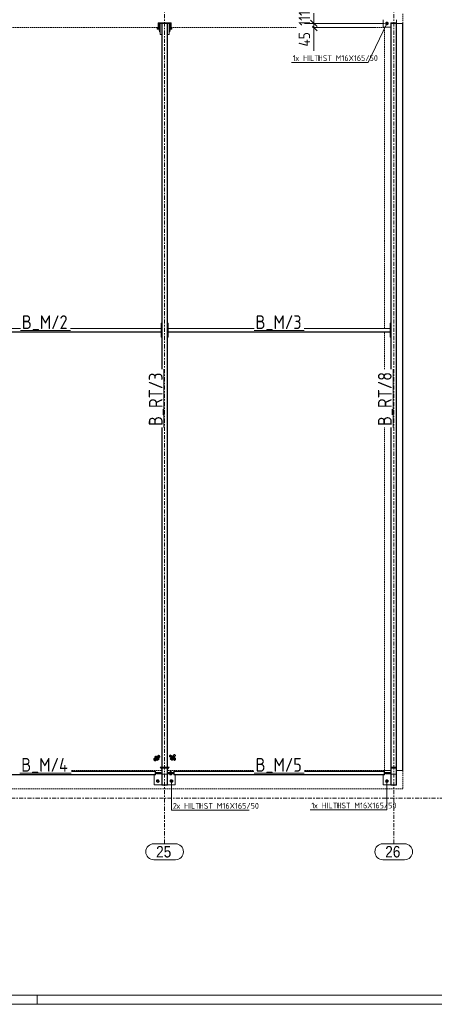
# Model space of a CAD drawing. Header units: millimetres. Extents: x 2063 to 3250, y -90 to 749.
# Tile 5 of 14: x 2673 to 2854, y -90 to 339. Entities that reach past the tile are written whole.
import ezdxf

# ---------------------------------------------------------------- set-up
doc = ezdxf.new("R2010")
doc.units = ezdxf.units.MM
doc.header["$LTSCALE"] = 0.6
for name, pattern in [('VERDECKT2', [1.5, 1, -0.5]), ('XKITLINE00', [0]), ('XKITLINE03', [6, 3, -1, 1, -1])]:
    doc.linetypes.add(name, pattern=pattern)
for name, color, linetype, lineweight in [('Bolt', 7, 'Continuous', 0), ('BoltMark', 3, 'Continuous', 0), ('DrawingSheet', 5, 'Continuous', 0), ('Part', 2, 'Continuous', 0), ('PartMark', 3, 'Continuous', 0), ('S-GRID', 1, 'Continuous', 0), ('Z-DIMENSIONS', 1, 'Continuous', 0)]:
    doc.layers.add(name, color=color, linetype=linetype, lineweight=lineweight)
doc.styles.add('ARIAL', font='ARIAL.TTF')
doc.styles.add('ISOCPEUR', font='ISOCPEUR.TTF')

msp = doc.modelspace()

# ---------------------------------------------------------------- linework, layer by layer
at = {"layer": 'Bolt', "color": 3, "linetype": 'XKITLINE00', "lineweight": 0}
for p, q in [((2733.52, 335.1), (2733.52, 335.2)), ((2734, 335.1), (2733.52, 335.1)), ((2733.58, 334.69), (2733.58, 335.1)), ((2733.79, 334.69), (2733.79, 335.1)), ((2738.48, 335.1), (2738, 335.1)), ((2738.21, 334.69), (2738.21, 335.1)), ((2738.42, 334.69), (2738.42, 335.1)), ((2738.48, 335.1), (2738.48, 335.2)), ((2832.52, 338.07), (2833, 338.34)), ((2832.52, 337.51), (2832.52, 338.07)), ((2833, 337.23), (2832.52, 337.51)), ((2833, 338.34), (2833.48, 338.07)), ((2833.48, 337.51), (2833, 337.23)), ((2833.48, 338.07), (2833.48, 337.51)), ((2734, 334.69), (2733.58, 334.69)), ((2733.76, 334.04), (2733.76, 334.69)), ((2733.76, 334.04), (2733.79, 334.04)), ((2733.79, 334.04), (2734, 334.04)), ((2738.42, 334.69), (2738, 334.69)), ((2738.21, 334.04), (2738, 334.04)), ((2738.24, 334.04), (2738.21, 334.04)), ((2738.24, 334.04), (2738.24, 334.69)), ((2731.69, 17.82), (2732.24, 18.29)), ((2731.69, 17.82), (2731.78, 17.95)), ((2731.95, 17.34), (2731.69, 17.82)), ((2731.78, 17.95), (2732.21, 18.29)), ((2731.88, 17.28), (2731.92, 17.37)), ((2731.92, 17.37), (2731.93, 17.38)), ((2731.97, 17.85), (2732.06, 18)), ((2732.12, 17.48), (2731.97, 17.85)), ((2732.06, 18), (2732.38, 17.85)), ((2732.5, 16.91), (2732.13, 17.45)), ((2732.14, 17.34), (2732.6, 17.74)), ((2732.18, 17.29), (2732.14, 17.34)), ((2732.45, 16.91), (2732.18, 17.29)), ((2732.24, 18.29), (2732.21, 18.29)), ((2732.62, 17.92), (2732.24, 18.29)), ((2732.84, 17.51), (2732.33, 17.07)), ((2732.36, 16.66), (2733.24, 17.42)), ((2732.38, 17.85), (2732.47, 17.78)), ((2732.44, 16.57), (2733.32, 17.33)), ((2732.49, 17.76), (2732.85, 17.45)), ((2732.59, 17.95), (2732.71, 17.99)), ((2732.6, 17.74), (2732.73, 17.63)), ((2732.73, 17.63), (2732.84, 17.51)), ((2733.12, 17.15), (2732.85, 17.45)), ((2733.32, 17.33), (2733.24, 17.42)), ((2733.26, 17.28), (2733.56, 16.98)), ((2738.67, 17.41), (2738.42, 17.11)), ((2738.45, 17.11), (2738.74, 17.4)), ((2738.64, 17.44), (2738.71, 17.53)), ((2738.67, 17.46), (2738.64, 17.44)), ((2738.64, 17.44), (2738.7, 17.3)), ((2738.75, 17.55), (2738.67, 17.46)), ((2738.67, 17.46), (2739.57, 16.72)), ((2738.74, 17.4), (2738.67, 17.41)), ((2738.89, 17.1), (2738.67, 17.41)), ((2738.7, 17.3), (2738.87, 17.11)), ((2738.71, 17.53), (2738.75, 17.55)), ((2738.77, 17.39), (2738.71, 17.53)), ((2739.65, 16.81), (2738.75, 17.55)), ((2738.95, 17.2), (2738.77, 17.39)), ((2738.86, 17.27), (2740.22, 18.92)), ((2738.88, 17.28), (2738.86, 17.27)), ((2738.86, 17.27), (2738.89, 17.2)), ((2739.02, 17.45), (2738.88, 17.28)), ((2738.89, 17.2), (2738.98, 17.09)), ((2738.91, 17.41), (2738.9, 17.38)), ((2738.9, 17.38), (2738.91, 17.34)), ((2739.31, 17.89), (2738.91, 17.41)), ((2738.93, 17.41), (2738.91, 17.41)), ((2738.91, 17.34), (2738.95, 17.28)), ((2739.15, 17.65), (2738.93, 17.41)), ((2738.95, 17.28), (2739.02, 17.21)), ((2739.18, 17), (2738.95, 17.2)), ((2739.47, 17.85), (2739.02, 17.45)), ((2739.02, 17.21), (2739.09, 17.14)), ((2739.11, 17.65), (2739.1, 17.62)), ((2739.1, 17.62), (2739.11, 17.65)), ((2739.1, 17.62), (2739.11, 17.58)), ((2739.11, 18.01), (2739.18, 18.1)), ((2739.17, 18.05), (2739.11, 18.01)), ((2739.11, 18.01), (2739.17, 17.87)), ((2739.15, 17.65), (2739.11, 17.65)), ((2739.11, 17.58), (2739.15, 17.52)), ((2739.4, 17.87), (2739.15, 17.65)), ((2739.15, 17.64), (2739.15, 17.65)), ((2739.15, 17.64), (2739.15, 17.65)), ((2739.15, 17.65), (2739.65, 17.24)), ((2739.15, 17.52), (2739.21, 17.45)), ((2739.19, 18.04), (2739.17, 18.05)), ((2739.17, 17.87), (2739.34, 17.68)), ((2739.18, 18.1), (2739.24, 18.14)), ((2739.24, 17.96), (2739.18, 18.1)), ((2739.29, 18.12), (2739.19, 18.04)), ((2739.19, 18.04), (2740.02, 17.36)), ((2739.21, 17.45), (2739.29, 17.38)), ((2739.54, 18.46), (2739.22, 18.07)), ((2739.37, 18.05), (2739.22, 18.07)), ((2739.22, 18.07), (2739.43, 17.77)), ((2739.39, 18.08), (2739.24, 18.14)), ((2739.42, 17.77), (2739.24, 17.96)), ((2740.09, 17.46), (2739.29, 18.12)), ((2739.29, 17.86), (2739.31, 17.89)), ((2739.31, 17.82), (2739.29, 17.86)), ((2739.29, 17.38), (2739.38, 17.31)), ((2739.31, 17.89), (2739.35, 17.89)), ((2739.35, 17.76), (2739.31, 17.82)), ((2739.34, 17.68), (2739.58, 17.48)), ((2739.35, 17.89), (2739.4, 17.87)), ((2739.41, 17.69), (2739.35, 17.76)), ((2739.37, 16.91), (2740.72, 18.54)), ((2739.74, 18.44), (2739.37, 18.05)), ((2739.38, 17.31), (2739.47, 17.25)), ((2739.49, 17.62), (2739.41, 17.69)), ((2739.65, 17.57), (2739.42, 17.77)), ((2739.43, 17.77), (2739.76, 18.16)), ((2739.43, 17.77), (2739.87, 17.44)), ((2739.85, 17.42), (2739.45, 16.94)), ((2739.65, 17.24), (2739.46, 16.96)), ((2739.79, 18), (2739.47, 17.85)), ((2739.47, 17.25), (2739.55, 17.2)), ((2739.58, 17.55), (2739.49, 17.62)), ((2739.76, 18.44), (2739.54, 18.46)), ((2739.76, 18.16), (2739.54, 18.46)), ((2739.55, 17.2), (2739.61, 17.18)), ((2739.67, 17.49), (2739.58, 17.55)), ((2739.58, 17.48), (2739.81, 17.32)), ((2739.61, 17.18), (2739.65, 17.18)), ((2739.89, 17.41), (2739.65, 17.57)), ((2739.66, 17.2), (2739.65, 17.24)), ((2739.65, 17.24), (2739.66, 17.2)), ((2739.65, 17.18), (2739.66, 17.2)), ((2739.66, 17.2), (2739.65, 17.18)), ((2739.74, 17.44), (2739.67, 17.49)), ((2739.82, 17.52), (2739.69, 17.29)), ((2739.73, 17.45), (2739.88, 17.85)), ((2740.26, 18.01), (2739.74, 18.44)), ((2739.81, 17.42), (2739.74, 17.44)), ((2739.76, 18.44), (2740.19, 18.11)), ((2740.19, 17.83), (2739.76, 18.16)), ((2739.88, 17.85), (2739.79, 18)), ((2739.85, 17.42), (2739.81, 17.42)), ((2739.81, 17.32), (2739.99, 17.26)), ((2739.82, 17.52), (2739.85, 17.48)), ((2739.85, 17.48), (2739.86, 17.44)), ((2739.86, 17.44), (2739.85, 17.42)), ((2739.87, 17.44), (2740.19, 17.83)), ((2739.87, 17.44), (2740.09, 17.41)), ((2740.06, 17.35), (2739.89, 17.41)), ((2739.99, 17.26), (2740.05, 17.3)), ((2740.26, 18.01), (2740, 17.53)), ((2740, 17.53), (2740.09, 17.41)), ((2740.02, 17.56), (2740.06, 17.52)), ((2740.02, 17.36), (2740.09, 17.46)), ((2740.05, 17.3), (2740.02, 17.36)), ((2740.05, 17.3), (2740.12, 17.39)), ((2740.06, 17.52), (2740.12, 17.39)), ((2740.12, 17.39), (2740.06, 17.35)), ((2740.09, 17.41), (2740.41, 17.81)), ((2740.41, 17.81), (2740.19, 18.11)), ((2740.41, 17.81), (2740.19, 17.83)), ((2740.22, 18.92), (2740.25, 18.94)), ((2740.25, 18.85), (2740.22, 18.92)), ((2740.25, 18.94), (2740.34, 18.91)), ((2740.34, 18.75), (2740.25, 18.85)), ((2740.34, 18.91), (2740.47, 18.83)), ((2740.47, 18.64), (2740.34, 18.75)), ((2740.47, 18.83), (2740.59, 18.72)), ((2740.59, 18.56), (2740.47, 18.64)), ((2740.59, 18.72), (2740.69, 18.62)), ((2740.69, 18.52), (2740.59, 18.56)), ((2740.69, 18.62), (2740.72, 18.54)), ((2740.72, 18.54), (2740.69, 18.52)), ((2732.42, 16.58), (2732.35, 16.66)), ((2732.44, 16.57), (2732.36, 16.66)), ((2732.42, 16.58), (2732.44, 16.57)), ((2732.53, 16.81), (2732.45, 16.91)), ((2732.71, 16.31), (2732.47, 16.59)), ((2732.78, 16.32), (2732.49, 16.62)), ((2732.65, 16.75), (2732.5, 16.91)), ((2732.53, 16.81), (2732.56, 16.84)), ((2732.78, 16.32), (2732.71, 16.31)), ((2733.56, 16.98), (2732.78, 16.32)), ((2738.45, 17.11), (2738.42, 17.11)), ((2738.42, 17.11), (2738.64, 16.8)), ((2739.24, 16.46), (2738.45, 17.11)), ((2738.64, 16.8), (2738.89, 17.1)), ((2738.64, 16.8), (2739.08, 16.48)), ((2738.87, 17.11), (2739.11, 16.91)), ((2739.33, 16.78), (2738.89, 17.1)), ((2738.98, 17.09), (2739.11, 16.99)), ((2739.08, 16.48), (2739.33, 16.78)), ((2739.08, 16.48), (2739.3, 16.45)), ((2739.09, 17.14), (2739.18, 17.07)), ((2739.11, 16.99), (2739.23, 16.91)), ((2739.11, 16.91), (2739.34, 16.75)), ((2739.18, 17.07), (2739.27, 17.01)), ((2739.42, 16.84), (2739.18, 17)), ((2739.23, 16.91), (2739.33, 16.87)), ((2739.52, 16.76), (2739.24, 16.46)), ((2739.27, 17.01), (2739.35, 16.96)), ((2739.3, 16.45), (2739.54, 16.74)), ((2739.33, 16.87), (2739.36, 16.89)), ((2739.52, 16.76), (2739.33, 16.78)), ((2739.34, 16.75), (2739.52, 16.69)), ((2739.35, 16.96), (2739.41, 16.94)), ((2739.41, 16.94), (2739.45, 16.94)), ((2739.59, 16.78), (2739.42, 16.84)), ((2739.45, 16.94), (2739.46, 16.96)), ((2739.46, 16.96), (2739.46, 16.96)), ((2739.52, 16.69), (2739.58, 16.73)), ((2739.57, 16.72), (2739.65, 16.81)), ((2739.58, 16.73), (2739.65, 16.81)), ((2739.65, 16.81), (2739.59, 16.78)), ((2738.12, 11.03), (2738.17, 11.08)), ((2738.18, 10.96), (2738.12, 11.03)), ((2738.12, 10.93), (2738.12, 11.03)), ((2738.16, 10.98), (2738.12, 10.93)), ((2738.12, 10.93), (2738.18, 10.86)), ((2738.12, 10.55), (2738.13, 10.56)), ((2738.13, 10.56), (2738.12, 10.46)), ((2738.18, 10.48), (2738.12, 10.55)), ((2738.12, 10.45), (2738.12, 10.55)), ((2738.12, 10.46), (2738.12, 10.45)), ((2738.12, 10.46), (2739.08, 10.46)), ((2738.12, 10.45), (2738.18, 10.38)), ((2739.07, 10.56), (2738.13, 10.56)), ((2738.17, 11.08), (2738.16, 10.98)), ((2738.16, 10.98), (2739.04, 10.98)), ((2738.17, 11.08), (2738.18, 11.1)), ((2739.03, 11.08), (2738.17, 11.08)), ((2738.18, 11.1), (2738.22, 11.11)), ((2738.36, 10.9), (2738.18, 10.96)), ((2738.18, 10.86), (2738.36, 10.81)), ((2738.36, 10.43), (2738.18, 10.48)), ((2738.18, 10.38), (2738.36, 10.33)), ((2738.6, 11.54), (2738.22, 11.47)), ((2738.39, 11.5), (2738.22, 11.16)), ((2738.22, 11.47), (2738.22, 10.96)), ((2738.6, 11.28), (2738.22, 11.34)), ((2738.22, 10.96), (2738.6, 10.9)), ((2738.24, 10.46), (2738.24, 10.11)), ((2738.6, 10.33), (2738.24, 10.39)), ((2738.96, 10.14), (2738.24, 10.14)), ((2738.24, 10.11), (2738.6, 10.04)), ((2738.32, 10.93), (2738.33, 10.96)), ((2738.33, 10.91), (2738.32, 10.93)), ((2738.32, 10.74), (2738.32, 10.93)), ((2738.32, 10.74), (2738.33, 10.76)), ((2738.33, 10.76), (2738.32, 10.74)), ((2738.33, 10.71), (2738.32, 10.74)), ((2738.32, 10.74), (2738.33, 10.71)), ((2738.32, 10.55), (2738.32, 10.74)), ((2738.33, 10.56), (2738.32, 10.55)), ((2738.32, 10.55), (2738.33, 10.52)), ((2738.33, 10.96), (2738.37, 10.98)), ((2738.37, 10.88), (2738.33, 10.91)), ((2738.33, 10.76), (2738.34, 10.77)), ((2738.34, 10.77), (2738.33, 10.7)), ((2738.34, 10.77), (2738.33, 10.76)), ((2738.37, 10.69), (2738.33, 10.71)), ((2738.33, 10.7), (2738.33, 10.56)), ((2738.33, 10.52), (2738.37, 10.5)), ((2738.37, 10.98), (2738.34, 10.77)), ((2738.86, 10.77), (2738.34, 10.77)), ((2738.36, 11.52), (2738.39, 11.56)), ((2738.39, 11.49), (2738.36, 11.52)), ((2738.36, 10.45), (2738.36, 11.52)), ((2738.6, 10.89), (2738.36, 10.9)), ((2738.39, 10.82), (2738.36, 10.46)), ((2738.36, 10.81), (2738.6, 10.79)), ((2738.36, 10.46), (2738.36, 10.45)), ((2738.36, 10.45), (2738.39, 10.42)), ((2738.6, 10.41), (2738.36, 10.43)), ((2738.36, 10.33), (2738.6, 10.31)), ((2738.37, 10.98), (2738.38, 10.98)), ((2738.83, 10.98), (2738.37, 10.98)), ((2738.44, 10.86), (2738.37, 10.88)), ((2738.44, 10.67), (2738.37, 10.69)), ((2738.37, 10.5), (2738.44, 10.48)), ((2738.39, 11.56), (2738.48, 11.58)), ((2738.81, 11.5), (2738.39, 11.5)), ((2738.48, 11.46), (2738.39, 11.49)), ((2738.48, 11.12), (2738.39, 10.82)), ((2738.39, 10.42), (2738.48, 10.39)), ((2738.51, 10.85), (2738.44, 10.86)), ((2738.51, 10.66), (2738.44, 10.67)), ((2738.44, 10.48), (2738.51, 10.47)), ((2738.48, 11.58), (2738.6, 11.59)), ((2738.6, 11.45), (2738.48, 11.46)), ((2738.6, 11.23), (2738.48, 11.12)), ((2738.48, 10.39), (2738.6, 10.38)), ((2738.6, 10.85), (2738.51, 10.85)), ((2738.6, 10.66), (2738.51, 10.66)), ((2738.51, 10.47), (2738.6, 10.47)), ((2738.6, 11.59), (2738.72, 11.58)), ((2738.98, 11.47), (2738.6, 11.54)), ((2738.72, 11.46), (2738.6, 11.45)), ((2738.98, 11.34), (2738.6, 11.28)), ((2738.6, 10.9), (2738.6, 11.28)), ((2738.72, 11.12), (2738.6, 11.23)), ((2738.6, 10.9), (2738.98, 10.96)), ((2738.84, 10.9), (2738.6, 10.89)), ((2738.69, 10.85), (2738.6, 10.85)), ((2738.6, 10.79), (2738.84, 10.81)), ((2738.69, 10.66), (2738.6, 10.66)), ((2738.6, 10.47), (2738.69, 10.47)), ((2738.84, 10.43), (2738.6, 10.41)), ((2738.6, 10.38), (2738.72, 10.39)), ((2738.96, 10.39), (2738.6, 10.33)), ((2738.6, 10.31), (2738.84, 10.33)), ((2738.6, 10.04), (2738.6, 10.33)), ((2738.6, 10.04), (2738.96, 10.11)), ((2738.76, 10.86), (2738.69, 10.85)), ((2738.76, 10.67), (2738.69, 10.66)), ((2738.69, 10.47), (2738.76, 10.48)), ((2738.72, 11.58), (2738.81, 11.56)), ((2738.81, 11.49), (2738.72, 11.46)), ((2738.81, 10.82), (2738.72, 11.12)), ((2738.72, 10.39), (2738.81, 10.42)), ((2738.83, 10.88), (2738.76, 10.86)), ((2738.83, 10.69), (2738.76, 10.67)), ((2738.76, 10.48), (2738.83, 10.5)), ((2738.81, 11.56), (2738.84, 11.52)), ((2738.84, 11.52), (2738.81, 11.49)), ((2738.98, 11.16), (2738.81, 11.5)), ((2738.84, 10.46), (2738.81, 10.82)), ((2738.81, 10.42), (2738.84, 10.45)), ((2738.82, 10.98), (2738.83, 10.98)), ((2738.83, 10.98), (2738.87, 10.96)), ((2738.86, 10.77), (2738.83, 10.98)), ((2738.87, 10.91), (2738.83, 10.88)), ((2738.87, 10.71), (2738.83, 10.69)), ((2738.83, 10.5), (2738.87, 10.52)), ((2738.84, 10.45), (2738.84, 11.52)), ((2739.02, 10.96), (2738.84, 10.9)), ((2738.84, 10.81), (2739.02, 10.86)), ((2739.02, 10.48), (2738.84, 10.43)), ((2738.84, 10.45), (2738.84, 10.46)), ((2738.84, 10.33), (2739.02, 10.38)), ((2738.86, 10.77), (2738.87, 10.76)), ((2738.87, 10.76), (2738.86, 10.77)), ((2738.87, 10.96), (2738.88, 10.93)), ((2738.88, 10.93), (2738.87, 10.91)), ((2738.87, 10.76), (2738.88, 10.74)), ((2738.88, 10.74), (2738.87, 10.76)), ((2738.88, 10.74), (2738.87, 10.71)), ((2738.87, 10.71), (2738.88, 10.74)), ((2738.87, 10.56), (2738.87, 10.7)), ((2738.88, 10.55), (2738.87, 10.56)), ((2738.87, 10.52), (2738.88, 10.55)), ((2738.88, 10.74), (2738.88, 10.93)), ((2738.88, 10.55), (2738.88, 10.74)), ((2738.96, 10.46), (2738.96, 10.11)), ((2738.98, 11.47), (2738.98, 10.96)), ((2738.98, 11.11), (2739.02, 11.1)), ((2739.02, 11.1), (2739.03, 11.08)), ((2739.08, 11.03), (2739.02, 10.96)), ((2739.02, 10.86), (2739.08, 10.93)), ((2739.08, 10.55), (2739.02, 10.48)), ((2739.02, 10.38), (2739.08, 10.45)), ((2739.03, 11.08), (2739.08, 11.03)), ((2739.04, 10.98), (2739.03, 11.08)), ((2739.08, 10.93), (2739.04, 10.98)), ((2739.07, 10.56), (2739.08, 10.55)), ((2739.08, 10.46), (2739.07, 10.56)), ((2739.08, 10.93), (2739.08, 11.03)), ((2739.08, 10.45), (2739.08, 10.55)), ((2739.08, 10.45), (2739.08, 10.46)), ((2732.52, 7.67), (2733, 7.94)), ((2732.52, 7.11), (2732.52, 7.67)), ((2733, 6.83), (2732.52, 7.11)), ((2733, 7.94), (2733.48, 7.67)), ((2733.48, 7.11), (2733, 6.83)), ((2733.48, 7.67), (2733.48, 7.11)), ((2738.52, 7.67), (2739, 7.94)), ((2738.52, 7.11), (2738.52, 7.67)), ((2739, 6.83), (2738.52, 7.11)), ((2739, 7.94), (2739.48, 7.67)), ((2739.48, 7.11), (2739, 6.83)), ((2739.48, 7.67), (2739.48, 7.11)), ((2832.52, 7.67), (2833, 7.94)), ((2832.52, 7.11), (2832.52, 7.67)), ((2833, 6.83), (2832.52, 7.11)), ((2833, 7.94), (2833.48, 7.67)), ((2833.48, 7.11), (2833, 6.83)), ((2833.48, 7.67), (2833.48, 7.11))]:
    msp.add_line(p, q, dxfattribs=at)
for centre, radius, start, end in [((2833, 337.79), 0.6, 120, 300), ((2833, 337.79), 0.32, 30, 210), ((2833, 337.79), 0.6, 300, 120), ((2833, 337.79), 0.32, 210, 30), ((2733, 7.39), 0.6, 120, 300), ((2733, 7.39), 0.32, 30, 210), ((2733, 7.39), 0.6, 300, 120), ((2733, 7.39), 0.32, 210, 30), ((2739, 7.39), 0.6, 120, 300), ((2739, 7.39), 0.32, 30, 210), ((2739, 7.39), 0.6, 300, 120), ((2739, 7.39), 0.32, 210, 30), ((2833, 7.39), 0.6, 120, 300), ((2833, 7.39), 0.32, 30, 210), ((2833, 7.39), 0.6, 300, 120), ((2833, 7.39), 0.32, 210, 30)]:
    msp.add_arc(centre, radius, start, end, dxfattribs=at)
at = {"layer": 'BoltMark', "color": 4, "linetype": 'XKITLINE00', "lineweight": 0}
for p, q in [((2833, 337.79), (2824.89, 320.8)), ((2791.36, 320.8), (2824.89, 320.8)), ((2739, 7.39), (2739, -5.27)), ((2833, 7.39), (2833, -5.12)), ((2739, -5.27), (2772.96, -5.27)), ((2799.47, -5.12), (2833, -5.12))]:
    msp.add_line(p, q, dxfattribs=at)
at = {"layer": 'DrawingSheet', "color": 2, "linetype": 'XKITLINE00', "lineweight": 0}
for p, q in [((2063.33, -89.96), (3250.33, -89.96)), ((2680.33, -89.96), (2680.33, -85.96))]:
    msp.add_line(p, q, dxfattribs=at)
at = {"layer": 'DrawingSheet', "color": 3, "linetype": 'XKITLINE00', "lineweight": 0}
msp.add_line((2067.33, -85.96), (3246.33, -85.96), dxfattribs=at)
at = {"layer": 'Part', "color": 2, "linetype": 'XKITLINE00', "lineweight": 0}
for p, q in [((2831.4, 339.4), (2831.4, 336.2)), ((2837.2, 338), (2837.2, 339.4)), ((2732.8, 335.6), (2732.8, 336)), ((2732.8, 336), (2733.2, 336)), ((2732.8, 335.2), (2732.8, 335.6)), ((2732.8, 335.6), (2734, 335.6)), ((2732.8, 335.2), (2734, 335.2)), ((2733.2, 338), (2733.6, 338)), ((2733.2, 336), (2733.2, 338)), ((2733.2, 336), (2734, 336)), ((2733.6, 338), (2734.8, 338)), ((2733.6, 336.2), (2733.6, 338)), ((2733.6, 336.2), (2734, 336.2)), ((2734, 333), (2734, 337.8)), ((2734, 337.8), (2734.8, 337.8)), ((2734.8, 337.8), (2734.8, 338)), ((2734.8, 338), (2737.2, 338)), ((2734.8, 187.05), (2734.8, 337.8)), ((2734.8, 337.8), (2734.92, 337.8)), ((2734.8, 337.8), (2737.2, 337.8)), ((2734.92, 337.8), (2734.92, 187.05)), ((2737.08, 337.8), (2737.08, 13.49)), ((2737.2, 337.8), (2737.08, 337.8)), ((2737.2, 338), (2738.4, 338)), ((2737.2, 337.8), (2737.2, 338)), ((2737.2, 337.8), (2738, 337.8)), ((2737.2, 13.49), (2737.2, 337.8)), ((2738, 333), (2738, 337.8)), ((2738, 336.2), (2738.4, 336.2)), ((2738, 336), (2738.8, 336)), ((2738, 335.6), (2739.2, 335.6)), ((2738, 335.2), (2739.2, 335.2)), ((2738.4, 336.2), (2738.4, 338)), ((2738.4, 338), (2738.8, 338)), ((2738.8, 336), (2738.8, 338)), ((2738.8, 336), (2739.2, 336)), ((2739.2, 336), (2739.2, 335.6)), ((2739.2, 335.6), (2739.2, 335.2)), ((2831.4, 336.2), (2834.8, 336.2)), ((2834.8, 337.8), (2834.8, 338)), ((2834.8, 338), (2837.2, 338)), ((2834.8, 337.8), (2837.2, 337.8)), ((2834.8, 187.05), (2834.8, 337.8)), ((2834.8, 337.8), (2834.92, 337.8)), ((2834.92, 337.8), (2834.92, 187.05)), ((2837.08, 337.8), (2837.08, 13.49)), ((2837.2, 337.8), (2837.08, 337.8)), ((2837.2, 337.8), (2837.2, 338)), ((2837.2, 13.49), (2837.2, 337.8)), ((2840, 337.79), (2837.2, 337.79)), ((2839.84, 12), (2839.84, 337.79)), ((2840, 12), (2840, 337.79)), ((2734, 333), (2734.8, 333)), ((2737.2, 333), (2738, 333)), ((2734.48, 201), (2734.48, 207)), ((2734.48, 207), (2734.8, 207)), ((2734.8, 201), (2734.8, 207)), ((2737.2, 201), (2737.2, 207)), ((2737.2, 207), (2737.52, 207)), ((2737.52, 201), (2737.52, 207)), ((2834.48, 201), (2834.48, 207)), ((2834.48, 207), (2834.8, 207)), ((2834.8, 201), (2834.8, 207)), ((2633.52, 204.8), (2673.09, 204.8)), ((2673.09, 204.68), (2633.52, 204.68)), ((2734.48, 203.32), (2633.52, 203.32)), ((2633.52, 203.2), (2734.48, 203.2)), ((2694.91, 204.8), (2734.48, 204.8)), ((2734.48, 204.68), (2694.91, 204.68)), ((2734.48, 204.8), (2734.48, 204.68)), ((2734.48, 203.2), (2734.48, 203.32)), ((2737.52, 204.68), (2737.52, 204.8)), ((2737.52, 204.8), (2775.09, 204.8)), ((2775.09, 204.68), (2737.52, 204.68)), ((2737.52, 203.2), (2737.52, 203.32)), ((2834.48, 203.32), (2737.52, 203.32)), ((2737.52, 203.2), (2834.48, 203.2)), ((2796.91, 204.8), (2834.48, 204.8)), ((2834.48, 204.68), (2796.91, 204.68)), ((2834.48, 204.8), (2834.48, 204.68)), ((2834.48, 203.2), (2834.48, 203.32)), ((2734.48, 201), (2734.8, 201)), ((2737.2, 201), (2737.52, 201)), ((2834.48, 201), (2834.8, 201)), ((2734.8, 13.49), (2734.8, 161.62)), ((2734.92, 161.62), (2734.92, 13.49)), ((2834.8, 13.49), (2834.8, 161.62)), ((2834.92, 161.62), (2834.92, 13.49)), ((2731.32, 17.01), (2733.49, 18.71)), ((2733.49, 18.49), (2731.32, 16.64)), ((2731.52, 16.38), (2733.69, 18.23)), ((2731.52, 16.38), (2733.69, 18.23)), ((2731.72, 16.12), (2733.89, 17.97)), ((2733.49, 18.71), (2733.69, 18.47)), ((2733.49, 18.49), (2733.49, 18.71)), ((2733.69, 18.23), (2733.49, 18.49)), ((2733.89, 18.23), (2733.69, 18.47)), ((2733.69, 18.23), (2733.69, 18.47)), ((2733.69, 18.23), (2733.69, 18.47)), ((2733.69, 18.23), (2733.89, 17.97)), ((2733.89, 17.97), (2733.89, 18.23)), ((2738.08, 18.35), (2738.28, 18.59)), ((2738.28, 18.36), (2738.08, 18.1)), ((2738.08, 18.1), (2738.08, 18.35)), ((2740.28, 16.29), (2738.08, 18.1)), ((2738.48, 18.83), (2738.28, 18.59)), ((2738.48, 18.63), (2738.28, 18.36)), ((2738.28, 18.36), (2738.28, 18.59)), ((2738.28, 18.36), (2738.28, 18.59)), ((2740.48, 16.55), (2738.28, 18.36)), ((2738.28, 18.36), (2740.48, 16.55)), ((2740.68, 17.17), (2738.48, 18.83)), ((2738.48, 18.63), (2738.48, 18.83)), ((2740.68, 16.82), (2738.48, 18.63)), ((2740.68, 16.82), (2740.68, 17.17)), ((2731.32, 16.64), (2731.32, 17.01)), ((2731.52, 16.38), (2731.32, 16.64)), ((2731.72, 16.12), (2731.52, 16.38)), ((2734.8, 12.52), (2734.04, 13.49)), ((2734.04, 13.49), (2734.8, 13.49)), ((2734.8, 12.72), (2734.52, 13.08)), ((2734.52, 13.08), (2734.8, 12.75)), ((2734.52, 13.08), (2734.8, 13.08)), ((2734.8, 5.8), (2734.8, 13.49)), ((2734.8, 13.49), (2737.2, 13.49)), ((2734.92, 13.49), (2734.8, 13.49)), ((2734.8, 13.08), (2734.8, 13.49)), ((2737.08, 13.08), (2734.92, 13.08)), ((2734.92, 13.08), (2734.92, 5.8)), ((2737.08, 13.49), (2737.2, 13.49)), ((2737.08, 5.8), (2737.08, 13.08)), ((2737.2, 5.8), (2737.2, 13.49)), ((2737.2, 13.08), (2737.2, 13.49)), ((2737.2, 13.49), (2737.92, 13.49)), ((2737.92, 13.49), (2737.2, 12.53)), ((2737.2, 12.74), (2737.46, 13.08)), ((2737.46, 13.08), (2737.2, 13.08)), ((2737.2, 12.76), (2737.46, 13.08)), ((2740.48, 16.55), (2740.28, 16.29)), ((2740.48, 16.55), (2740.68, 16.82)), ((2834.8, 5.8), (2834.8, 13.49)), ((2834.8, 13.49), (2837.2, 13.49)), ((2834.92, 13.49), (2834.8, 13.49)), ((2837.08, 13.08), (2834.92, 13.08)), ((2834.92, 13.08), (2834.92, 5.8)), ((2837.08, 13.49), (2837.2, 13.49)), ((2837.08, 5.8), (2837.08, 13.08)), ((2837.2, 5.8), (2837.2, 13.49)), ((2636.2, 10.3), (2731.8, 10.3)), ((2731.8, 10.16), (2636.2, 10.16)), ((2636.2, 10.04), (2731.8, 10.04)), ((2695.37, 11.75), (2731.8, 11.75)), ((2695.37, 11.71), (2731.8, 11.71)), ((2731.8, 11.59), (2695.37, 11.59)), ((2731.4, 5.8), (2731.4, 10.04)), ((2731.8, 11.75), (2731.8, 11.59)), ((2732, 11.75), (2731.8, 11.75)), ((2731.8, 11.75), (2731.8, 10.04)), ((2731.8, 11.71), (2732, 11.71)), ((2731.8, 10.04), (2731.8, 10.16)), ((2731.8, 10.04), (2732, 10.04)), ((2732, 10.04), (2732, 11.75)), ((2732, 11.16), (2734.4, 11.16)), ((2732, 10.77), (2732, 10.98)), ((2732, 10.98), (2734.4, 10.98)), ((2732, 10.77), (2734.4, 10.77)), ((2732.4, 10.56), (2732.4, 10.77)), ((2732.4, 10.77), (2734.8, 10.77)), ((2732.4, 10.56), (2734.8, 10.56)), ((2734.4, 11.16), (2734.4, 10.77)), ((2734.4, 11), (2734.8, 11)), ((2734.8, 12.72), (2734.8, 12.52)), ((2734.8, 10.56), (2734.8, 10.77)), ((2734.92, 10.46), (2737.08, 10.46)), ((2737.2, 12.53), (2737.2, 12.74)), ((2737.2, 11), (2737.6, 11)), ((2737.2, 10.56), (2737.2, 10.77)), ((2737.2, 10.77), (2739.6, 10.77)), ((2737.2, 10.56), (2739.6, 10.56)), ((2737.6, 11.16), (2737.6, 10.77)), ((2737.6, 11.16), (2740, 11.16)), ((2737.6, 10.98), (2740, 10.98)), ((2737.6, 10.77), (2740, 10.77)), ((2739.6, 10.56), (2739.6, 10.77)), ((2740.2, 11.75), (2740, 11.75)), ((2740, 11.75), (2740, 10.04)), ((2740, 11.71), (2740.2, 11.71)), ((2740, 10.77), (2740, 10.98)), ((2740, 10.04), (2740.2, 10.04)), ((2740.2, 11.75), (2774.89, 11.75)), ((2740.2, 11.59), (2740.2, 11.75)), ((2740.2, 10.04), (2740.2, 11.75)), ((2740.2, 11.71), (2774.89, 11.71)), ((2774.89, 11.59), (2740.2, 11.59)), ((2740.2, 10.3), (2831.8, 10.3)), ((2740.2, 10.04), (2740.2, 10.16)), ((2831.8, 10.16), (2740.2, 10.16)), ((2740.2, 10.04), (2831.8, 10.04)), ((2740.6, 5.8), (2740.6, 10.04)), ((2797.11, 11.75), (2831.8, 11.75)), ((2797.11, 11.71), (2831.8, 11.71)), ((2831.8, 11.59), (2797.11, 11.59)), ((2831.4, 5.8), (2831.4, 10.04)), ((2831.8, 11.75), (2831.8, 11.59)), ((2832, 11.75), (2831.8, 11.75)), ((2831.8, 11.75), (2831.8, 10.04)), ((2831.8, 11.71), (2832, 11.71)), ((2831.8, 10.04), (2831.8, 10.16)), ((2831.8, 10.04), (2832, 10.04)), ((2832, 10.04), (2832, 11.75)), ((2832, 11.16), (2834.4, 11.16)), ((2832, 10.77), (2832, 10.98)), ((2832, 10.98), (2834.4, 10.98)), ((2832, 10.77), (2834.4, 10.77)), ((2832.4, 10.56), (2832.4, 10.77)), ((2832.4, 10.77), (2834.8, 10.77)), ((2832.4, 10.56), (2834.8, 10.56)), ((2834.4, 11.16), (2834.4, 10.77)), ((2834.4, 11), (2834.8, 11)), ((2834.8, 10.56), (2834.8, 10.77)), ((2834.92, 10.46), (2837.08, 10.46)), ((2837.2, 12), (2840, 12)), ((2731.4, 5.8), (2734.8, 5.8)), ((2734.92, 5.8), (2734.8, 5.8)), ((2734.8, 5.6), (2734.8, 5.8)), ((2734.8, 5.8), (2737.2, 5.8)), ((2734.8, 5.6), (2737.2, 5.6)), ((2737.08, 5.8), (2737.2, 5.8)), ((2737.2, 5.8), (2740.6, 5.8)), ((2737.2, 5.6), (2737.2, 5.8)), ((2834.8, 5.8), (2831.4, 5.8)), ((2834.92, 5.8), (2834.8, 5.8)), ((2834.8, 5.6), (2834.8, 5.8)), ((2834.8, 5.8), (2837.2, 5.8)), ((2834.8, 5.6), (2837.2, 5.6)), ((2837.08, 5.8), (2837.2, 5.8)), ((2837.2, 5.6), (2837.2, 5.8))]:
    msp.add_line(p, q, dxfattribs=at)
at = {"layer": 'Part', "color": 4, "linetype": 'VERDECKT2', "lineweight": 0}
for p, q in [((2840, 337.79), (2840, 342.21)), ((2634.8, 336), (2733.2, 336)), ((2738.8, 336), (2793.51, 336)), ((2800.51, 336), (2832, 336)), ((2832, 336), (2832, 336.2)), ((2832, 204.8), (2832, 336.2)), ((2832, 187.05), (2832, 203.2)), ((2832, 12), (2832, 161.62)), ((2695.37, 12), (2734.8, 12)), ((2737.2, 12), (2774.89, 12)), ((2797.11, 12), (2834.8, 12)), ((2832, 12), (2834.8, 12)), ((2840, 12), (2840, 4)), ((2840, 4), (2464, 4))]:
    msp.add_line(p, q, dxfattribs=at)
at = {"layer": 'PartMark', "color": 1, "linetype": 'XKITLINE00', "lineweight": 0}
for p, q in [((2673.09, 203.9), (2694.91, 203.9)), ((2775.09, 203.9), (2796.91, 203.9)), ((2735.7, 161.62), (2735.7, 187.05)), ((2835.7, 161.62), (2835.7, 187.05)), ((2672.83, 10.85), (2695.17, 10.85)), ((2775.09, 10.85), (2796.91, 10.85))]:
    msp.add_line(p, q, dxfattribs=at)
at = {"layer": 'S-GRID', "color": 1, "linetype": 'XKITLINE03', "lineweight": 0}
for p, q in [((2836, -19.93), (2836, 697.28)), ((2736, -19.93), (2736, 694.4)), ((2589.69, 0), (2860.2, 0))]:
    msp.add_line(p, q, dxfattribs=at)
at = {"layer": 'S-GRID', "color": 1, "linetype": 'XKITLINE00', "lineweight": 0}
for p, q in [((2731.29, -19.93), (2740.71, -19.93)), ((2831.29, -19.93), (2840.71, -19.93)), ((2731.29, -26.93), (2740.71, -26.93)), ((2831.29, -26.93), (2840.71, -26.93))]:
    msp.add_line(p, q, dxfattribs=at)
for centre, start, end in [((2731.29, -23.43), 90, 270), ((2740.71, -23.43), 270, 90), ((2831.29, -23.43), 90, 270), ((2840.71, -23.43), 270, 90)]:
    msp.add_arc(centre, 3.5, start, end, dxfattribs=at)
at = {"layer": 'Z-DIMENSIONS', "color": 7, "linetype": 'XKITLINE00', "lineweight": 0}
for p, q in [((2799.69, 339.2), (2802.52, 336.37)), ((2801.11, 337.79), (2801.11, 342.21)), ((2832, 337.79), (2797.01, 337.79)), ((2800.51, 338.39), (2802.52, 336.37)), ((2832, 337.79), (2800.51, 337.79)), ((2800.51, 336.6), (2802.52, 334.59)), ((2828.21, 336), (2800.51, 336)), ((2801.11, 336), (2801.11, 337.79)), ((2801.11, 336), (2801.11, 325.8)), ((2801.11, 336), (2801.11, 325.8))]:
    msp.add_line(p, q, dxfattribs=at)
at = {"layer": 'Z-DIMENSIONS', "color": 3}
for p in [(2801.11, 337.79), (2801.11, 337.79), (2801.11, 336)]:
    msp.add_point(p, dxfattribs=at)

# ---------------------------------------------------------------- texts
at = {"layer": 'BoltMark', "color": 4, "style": 'ISOCPEUR', "width": 0.85}
for s, p in [('1', (2791.96, 321.4)), ('x HILTI', (2793.03, 321.4)), ('HST M16X165/50', (2802.81, 321.4)), ('2', (2739.6, -4.67)), ('x HILTI', (2741.1, -4.67)), ('HST M16X165/50', (2750.88, -4.67)), ('1', (2800.07, -4.52)), ('x HILTI', (2801.14, -4.52)), ('HST M16X165/50', (2810.92, -4.52))]:
    msp.add_text(s, height=2.5, dxfattribs=at).set_placement(p)
at = {"layer": 'PartMark', "color": 1, "style": 'ISOCPEUR', "width": 0.85}
for s, p in [('B_M/2', (2673.69, 204.5)), ('B_M/3', (2775.69, 204.5)), ('B_M/4', (2673.43, 11.45)), ('B_M/5', (2775.69, 11.45))]:
    msp.add_text(s, height=6, dxfattribs=at).set_placement(p)
for s, p in [('B_RT/3', (2735.1, 162.22)), ('B_RT/8', (2835.1, 162.22))]:
    msp.add_text(s, height=6, rotation=90.0002, dxfattribs=at).set_placement(p)
at = {"layer": 'S-GRID', "color": 7, "style": 'ARIAL', "width": 0.85}
for s, p in [('25', (2732.29, -25.93)), ('26', (2832.29, -25.93))]:
    msp.add_text(s, height=5, dxfattribs=at).set_placement(p)
at = {"layer": 'Z-DIMENSIONS', "color": 3, "style": 'ISOCPEUR', "width": 0.85}
for s, p in [('111', (2799.51, 336.78)), ('45', (2799.51, 327.68))]:
    msp.add_text(s, height=5, rotation=90.0002, dxfattribs=at).set_placement(p)

doc.saveas('drawing.dxf')
